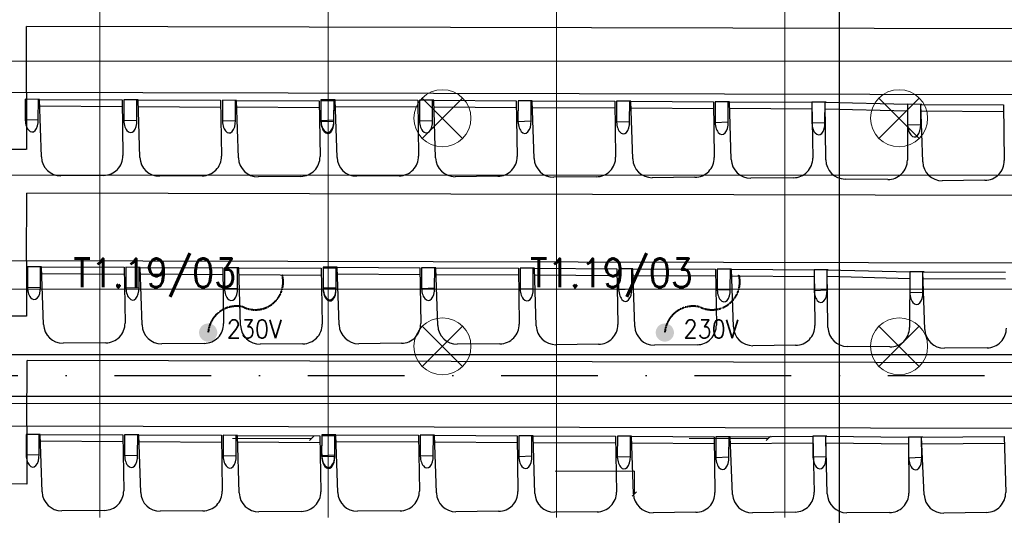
# Model space of a CAD drawing. Header units: millimetres. Extents: x -32221 to 212500, y 31663 to 93766.
# Tile 230 of 256: x 81078 to 86252, y 55124 to 57731. Entities that reach past the tile are written whole.
import ezdxf

# ---------------------------------------------------------------- set-up
doc = ezdxf.new("R2010")
doc.units = ezdxf.units.MM
doc.linetypes.add('DASHDOTX2', pattern=[50.8, 25.4, -12.7, 0, -12.7])
doc.linetypes.add('HIDDEN', pattern=[0.375, 0.25, -0.125])
for name, color, linetype in [('IE-ZASILANIA', 5, 'Continuous'), ('osie', 251, 'Continuous'), ('Sciany', 251, 'Continuous'), ('Wyposazenie', 251, 'Continuous')]:
    doc.layers.add(name, color=color, linetype=linetype)
for name, color, linetype, lineweight in [('kasetony', 251, 'Continuous', 5), ('lampy', 251, 'Continuous', 9), ('opis', 251, 'Continuous', 15)]:
    doc.layers.add(name, color=color, linetype=linetype, lineweight=lineweight)
doc.styles.add('ROMANS', font='romans.shx', dxfattribs={"width": 0.7})

msp = doc.modelspace()

# ---------------------------------------------------------------- hatches: boundary and pattern name
at = {"layer": 'IE-ZASILANIA', "linetype": 'HIDDEN', "lineweight": 40}
h = msp.add_hatch(color=256, dxfattribs=at)
edge = h.paths.add_edge_path()
edge.add_ellipse((82068.238, 56085.396), major_axis=(33.941, 33.941), ratio=1, start_angle=327.952764, end_angle=507.952764)
edge.add_ellipse((82068.238, 56085.396), major_axis=(-33.941, 33.941), ratio=1, start_angle=57.952764, end_angle=237.952764)
h = msp.add_hatch(color=256, dxfattribs=at)
edge = h.paths.add_edge_path()
edge.add_ellipse((84468.238, 56085.396), major_axis=(33.941, 33.941), ratio=1, start_angle=327.952764, end_angle=507.952764)
edge.add_ellipse((84468.238, 56085.396), major_axis=(-33.941, 33.941), ratio=1, start_angle=57.952764, end_angle=237.952764)

# ---------------------------------------------------------------- linework, layer by layer
for centre, radius, start, end in [((82316.35, 56351.21), 145.972, 244.818751, 15.925672), ((84716.35, 56351.21), 145.972, 244.818751, 15.925672), ((82216.998, 56074.691), 149.145, 75.539272, 175.884073), ((84616.998, 56074.691), 149.145, 75.539272, 175.884073)]:
    msp.add_arc(centre, radius, start, end, dxfattribs=at)
at = {"layer": 'kasetony', "color": 251, "true_color": 0x636466}
for p, q in [((81499.475, 57512.853), (81499.475, 58112.853)), ((81499.475, 58112.853), (81499.475, 57512.853)), ((82699.475, 57512.853), (82699.475, 58112.853)), ((82699.475, 58112.853), (82699.475, 57512.853)), ((83899.475, 57512.853), (83899.475, 58112.853)), ((83899.475, 58112.853), (83899.475, 57512.853)), ((85099.475, 57512.853), (85099.475, 58112.853)), ((85099.475, 58112.853), (85099.475, 57512.853)), ((80299.475, 57512.853), (81499.475, 57512.853)), ((81499.475, 57512.853), (80299.475, 57512.853)), ((81499.475, 57512.853), (82699.475, 57512.853)), ((81499.475, 56912.853), (81499.475, 57512.853)), ((81499.475, 57512.853), (81499.475, 56912.853)), ((82699.475, 57512.853), (81499.475, 57512.853)), ((82699.475, 57512.853), (83899.475, 57512.853)), ((82699.475, 56912.853), (82699.475, 57512.853)), ((82699.475, 57512.853), (82699.475, 56912.853)), ((83899.475, 57512.853), (82699.475, 57512.853)), ((83899.475, 57512.853), (85099.475, 57512.853)), ((83899.475, 56912.853), (83899.475, 57512.853)), ((83899.475, 57512.853), (83899.475, 56912.853)), ((85099.475, 57512.853), (83899.475, 57512.853)), ((85099.475, 57512.853), (86299.475, 57512.853)), ((85099.475, 56912.853), (85099.475, 57512.853)), ((85099.475, 57512.853), (85099.475, 56912.853)), ((86299.475, 57512.853), (85099.475, 57512.853)), ((80299.475, 56912.853), (81499.475, 56912.853)), ((81499.475, 56912.853), (80299.475, 56912.853)), ((81499.475, 56912.853), (82699.475, 56912.853)), ((81499.475, 56312.853), (81499.475, 56912.853)), ((81499.475, 56912.853), (81499.475, 56312.853)), ((82699.475, 56912.853), (81499.475, 56912.853)), ((82699.475, 56912.853), (83899.475, 56912.853)), ((82699.475, 56312.853), (82699.475, 56912.853)), ((82699.475, 56912.853), (82699.475, 56312.853)), ((83899.475, 56912.853), (82699.475, 56912.853)), ((83899.475, 56912.853), (85099.475, 56912.853)), ((83899.475, 56312.853), (83899.475, 56912.853)), ((83899.475, 56912.853), (83899.475, 56312.853)), ((85099.475, 56912.853), (83899.475, 56912.853)), ((85099.475, 56912.853), (86299.475, 56912.853)), ((85099.475, 56312.853), (85099.475, 56912.853)), ((85099.475, 56912.853), (85099.475, 56312.853)), ((86299.475, 56912.853), (85099.475, 56912.853)), ((80299.475, 56312.853), (81499.475, 56312.853)), ((81499.475, 56312.853), (80299.475, 56312.853)), ((81499.475, 56312.853), (82699.475, 56312.853)), ((81499.475, 55712.853), (81499.475, 56312.853)), ((81499.475, 56312.853), (81499.475, 55712.853)), ((82699.475, 56312.853), (81499.475, 56312.853)), ((82699.475, 56312.853), (83899.475, 56312.853)), ((82699.475, 55712.853), (82699.475, 56312.853)), ((82699.475, 56312.853), (82699.475, 55712.853)), ((83899.475, 56312.853), (82699.475, 56312.853)), ((83899.475, 56312.853), (85099.475, 56312.853)), ((83899.475, 55712.853), (83899.475, 56312.853)), ((83899.475, 56312.853), (83899.475, 55712.853)), ((85099.475, 56312.853), (83899.475, 56312.853)), ((85099.475, 56312.853), (86299.475, 56312.853)), ((85099.475, 55712.853), (85099.475, 56312.853)), ((85099.475, 56312.853), (85099.475, 55712.853)), ((86299.475, 56312.853), (85099.475, 56312.853)), ((80299.475, 55712.853), (81499.475, 55712.853)), ((81499.475, 55712.853), (80299.475, 55712.853)), ((81499.475, 55712.853), (82699.475, 55712.853)), ((81499.475, 55112.853), (81499.475, 55712.853)), ((81499.475, 55712.853), (81499.475, 55112.853)), ((82699.475, 55712.853), (81499.475, 55712.853)), ((82699.475, 55712.853), (83899.475, 55712.853)), ((82699.475, 55112.853), (82699.475, 55712.853)), ((82699.475, 55712.853), (82699.475, 55112.853)), ((83899.475, 55712.853), (82699.475, 55712.853)), ((83899.475, 55712.853), (85099.475, 55712.853)), ((83899.475, 55112.853), (83899.475, 55712.853)), ((83899.475, 55712.853), (83899.475, 55112.853)), ((85099.475, 55712.853), (83899.475, 55712.853)), ((85099.475, 55712.853), (86299.475, 55712.853)), ((85099.475, 55112.853), (85099.475, 55712.853)), ((85099.475, 55712.853), (85099.475, 55112.853)), ((86299.475, 55712.853), (85099.475, 55712.853))]:
    msp.add_line(p, q, dxfattribs=at)
at = {"layer": 'lampy', "color": 251, "true_color": 0x636466}
for p, q in [((83193.409, 57318.919), (83405.542, 57106.787)), ((83405.542, 57318.919), (83193.409, 57106.787)), ((85593.409, 57318.919), (85805.542, 57106.787)), ((85805.542, 57318.919), (85593.409, 57106.787)), ((83193.409, 56118.919), (83405.542, 55906.787)), ((83405.542, 56118.919), (83193.409, 55906.787)), ((85593.409, 56118.919), (85805.542, 55906.787)), ((85805.542, 56118.919), (85593.409, 55906.787))]:
    msp.add_line(p, q, dxfattribs=at)
for centre in [(83299.475, 57212.853), (85699.475, 57212.853), (83299.475, 56012.853), (85699.475, 56012.853)]:
    msp.add_circle(centre, 150, dxfattribs=at)
at = {"layer": 'opis', "color": 251, "true_color": 0x636466}
for p, q in [((82196.19, 55528.423), (82612.031, 55528.423)), ((82600.79, 55517.188), (82623.26, 55539.658)), ((84596.199, 55528.303), (85012.04, 55528.303)), ((85000.799, 55517.068), (85023.269, 55539.538)), ((83892.599, 55356.552), (84308.44, 55356.552)), ((84308.44, 55356.552), (84308.434, 55236.321)), ((84297.199, 55225.086), (84319.669, 55247.556))]:
    msp.add_line(p, q, dxfattribs=at)
at = {"layer": 'osie', "color": 251, "true_color": 0x636466}
for p, q in [((85384.008, 64401.551), (85384.008, 32871.067)), ((79543.589, 55969.721), (89775.61, 55969.721)), ((89745.903, 55749.721), (79543.189, 55749.721))]:
    msp.add_line(p, q, dxfattribs=at)
at = {"layer": 'osie', "color": 251, "linetype": 'DASHDOTX2', "ltscale": 20, "true_color": 0x636466}
msp.add_line((79543.389, 55859.721), (89760.757, 55859.721), dxfattribs=at)
at = {"layer": 'Sciany', "color": 251, "true_color": 0x636466}
for p, q in [((86310.026, 57335.192), (79640.271, 57350.908)), ((81113.275, 57347.437), (81112.978, 57049.013)), ((81112.572, 57049.013), (79639.971, 57050.481)), ((86302.128, 56449.492), (79639.388, 56465.185)), ((81113.847, 56461.712), (81113.557, 56170.68)), ((81113.162, 56170.681), (79639.096, 56172.15)), ((86314.034, 55580.983), (79638.522, 55596.704)), ((81116.09, 55593.225), (81115.786, 55288.439)), ((81115.372, 55288.44), (79638.217, 55289.912))]:
    msp.add_line(p, q, dxfattribs=at)
at = {"layer": 'Wyposazenie', "color": 251, "true_color": 0x636466}
for p, q in [((81113.275, 57347.437), (81114.095, 57695.511)), ((86311.576, 57683.269), (81114.095, 57695.511)), ((81107.15, 57312.339), (81106.995, 57203.631)), ((81181.978, 57311.961), (81107.15, 57312.339)), ((81175.781, 57205.854), (81176.317, 57311.99)), ((81181.978, 57311.961), (81615.995, 57309.769)), ((81191.766, 57009.082), (81181.978, 57311.961)), ((81615.995, 57309.769), (81620.299, 57015.951)), ((81625.061, 57309.724), (81624.906, 57201.016)), ((81625.061, 57309.724), (81624.906, 57201.016)), ((81694.228, 57309.374), (81625.061, 57309.724)), ((81699.889, 57309.346), (81625.061, 57309.724)), ((81693.692, 57203.239), (81694.228, 57309.374)), ((81693.692, 57203.239), (81694.228, 57309.374)), ((81699.889, 57309.346), (82133.906, 57307.154)), ((81709.677, 57006.466), (81699.889, 57309.346)), ((82133.906, 57307.154), (82138.21, 57013.335)), ((82142.972, 57307.108), (82142.817, 57198.4)), ((82142.972, 57307.108), (82142.817, 57198.4)), ((82212.139, 57306.759), (82142.972, 57307.108)), ((82217.8, 57306.73), (82142.972, 57307.108)), ((82211.603, 57200.623), (82212.139, 57306.759)), ((82211.603, 57200.623), (82212.139, 57306.759)), ((82217.8, 57306.73), (82651.817, 57304.538)), ((82227.588, 57003.851), (82217.8, 57306.73)), ((82651.817, 57304.538), (82656.121, 57010.72)), ((82660.882, 57304.492), (82660.728, 57195.785)), ((82660.89, 57310.132), (82660.736, 57201.424)), ((82730.05, 57304.143), (82660.882, 57304.492)), ((82735.719, 57309.754), (82660.89, 57310.132)), ((82729.514, 57198.007), (82730.05, 57304.143)), ((82729.522, 57203.647), (82730.058, 57309.783)), ((82735.719, 57309.754), (83169.736, 57307.563)), ((82745.507, 57006.875), (82735.719, 57309.754)), ((83169.736, 57307.563), (83174.04, 57013.744)), ((83178.801, 57307.517), (83178.647, 57198.809)), ((83178.801, 57307.517), (83178.647, 57198.809)), ((83247.969, 57307.167), (83178.801, 57307.517)), ((83253.63, 57307.139), (83178.801, 57307.517)), ((83247.433, 57201.032), (83247.969, 57307.167)), ((83247.433, 57201.032), (83247.969, 57307.167)), ((83253.63, 57307.139), (83687.647, 57304.947)), ((83263.417, 57004.259), (83253.63, 57307.139)), ((83687.647, 57304.947), (83691.951, 57011.128)), ((83696.712, 57304.901), (83696.558, 57196.193)), ((83696.712, 57304.901), (83696.558, 57196.193)), ((83765.88, 57304.552), (83696.712, 57304.901)), ((83771.541, 57304.523), (83696.712, 57304.901)), ((83765.344, 57198.416), (83765.88, 57304.552)), ((83765.344, 57198.416), (83765.88, 57304.552)), ((83771.541, 57304.523), (84205.558, 57302.331)), ((83781.328, 57001.644), (83771.541, 57304.523)), ((84205.558, 57302.331), (84209.862, 57008.513)), ((84214.623, 57302.286), (84214.469, 57193.578)), ((84214.623, 57302.286), (84214.469, 57193.578)), ((84283.791, 57301.936), (84214.623, 57302.286)), ((84289.452, 57301.908), (84214.623, 57302.286)), ((84283.255, 57195.801), (84283.791, 57301.936)), ((84283.255, 57195.801), (84283.791, 57301.936)), ((84289.452, 57301.908), (84723.468, 57299.716)), ((84299.239, 56999.028), (84289.452, 57301.908)), ((84723.468, 57299.716), (84727.773, 57005.897)), ((84732.534, 57299.67), (84732.38, 57190.962)), ((84732.534, 57299.67), (84732.38, 57190.962)), ((84801.702, 57299.321), (84732.534, 57299.67)), ((84807.363, 57299.292), (84732.534, 57299.67)), ((84801.166, 57193.185), (84801.702, 57299.321)), ((84801.166, 57193.185), (84801.702, 57299.321)), ((84807.363, 57299.292), (85241.379, 57297.1)), ((84817.15, 56996.413), (84807.363, 57299.292)), ((85241.379, 57297.1), (85241.225, 57188.392)), ((85241.379, 57297.1), (85241.225, 57188.392)), ((85241.379, 57297.1), (85245.684, 57003.282)), ((85310.547, 57296.751), (85241.379, 57297.1)), ((85316.208, 57296.722), (85241.379, 57297.1)), ((85310.011, 57190.615), (85310.547, 57296.751)), ((85310.011, 57190.615), (85310.547, 57296.751)), ((85310.547, 57296.751), (85744.441, 57286.208)), ((85314.504, 56993.739), (85310.547, 57296.751)), ((85744.441, 57286.208), (85743.091, 56992.361)), ((85744.441, 57286.208), (85744.287, 57177.5)), ((85744.441, 57286.208), (85744.287, 57177.5)), ((85813.608, 57285.859), (85744.441, 57286.208)), ((85819.27, 57285.83), (85744.441, 57286.208)), ((85813.072, 57179.723), (85813.608, 57285.859)), ((85813.072, 57179.723), (85813.608, 57285.859)), ((85813.608, 57285.859), (86247.625, 57283.667)), ((85823.396, 56982.979), (85813.608, 57285.859)), ((86247.625, 57283.667), (86251.929, 56989.848)), ((81183.258, 57277.539), (81616.513, 57274.409)), ((81701.169, 57274.924), (82134.424, 57271.793)), ((82219.08, 57272.308), (82652.335, 57269.178)), ((82736.999, 57275.332), (83170.254, 57272.202)), ((83254.91, 57272.717), (83688.165, 57269.587)), ((83772.821, 57270.101), (84206.076, 57266.971)), ((84290.732, 57267.486), (84723.986, 57264.355)), ((84808.642, 57264.87), (85241.897, 57261.74)), ((85311.164, 57262.311), (85744.278, 57250.844)), ((85814.888, 57251.436), (86248.143, 57248.306)), ((81106.995, 57203.631), (81175.781, 57205.854)), ((81624.906, 57201.016), (81693.692, 57203.239)), ((81624.906, 57201.016), (81693.692, 57203.239)), ((82142.817, 57198.4), (82211.603, 57200.623)), ((82142.817, 57198.4), (82211.603, 57200.623)), ((82660.728, 57195.785), (82729.514, 57198.007)), ((82660.736, 57201.424), (82729.522, 57203.647)), ((83178.647, 57198.809), (83247.433, 57201.032)), ((83178.647, 57198.809), (83247.433, 57201.032)), ((83696.558, 57196.193), (83765.344, 57198.416)), ((83696.558, 57196.193), (83765.344, 57198.416)), ((84214.469, 57193.578), (84283.255, 57195.801)), ((84214.469, 57193.578), (84283.255, 57195.801)), ((84732.38, 57190.962), (84801.166, 57193.185)), ((84732.38, 57190.962), (84801.166, 57193.185)), ((85241.225, 57188.392), (85310.011, 57190.615)), ((85241.225, 57188.392), (85310.011, 57190.615)), ((85744.287, 57177.5), (85813.072, 57179.723)), ((85744.287, 57177.5), (85813.072, 57179.723)), ((81519.023, 56912.226), (81294.888, 56910.156)), ((82036.934, 56909.611), (81812.799, 56907.541)), ((82554.844, 56906.995), (82330.71, 56904.925)), ((83072.763, 56910.019), (82848.629, 56907.95)), ((83590.674, 56907.404), (83366.54, 56905.334)), ((84108.585, 56904.788), (83884.451, 56902.718)), ((84626.496, 56902.173), (84402.361, 56900.103)), ((85144.407, 56899.557), (84920.272, 56897.487)), ((85639.837, 56890.604), (85415.704, 56892.848)), ((86150.653, 56886.123), (85926.518, 56884.054)), ((81113.847, 56461.712), (81114.688, 56818.7)), ((86317.099, 56806.447), (81114.688, 56818.7)), ((81118.311, 56431.136), (81118.157, 56322.428)), ((81193.14, 56430.758), (81118.311, 56431.136)), ((81186.943, 56324.651), (81187.479, 56430.786)), ((81193.14, 56430.758), (81627.157, 56428.566)), ((81202.927, 56127.878), (81193.14, 56430.758)), ((81627.157, 56428.566), (81631.461, 56134.747)), ((81636.222, 56428.52), (81636.068, 56319.812)), ((81636.222, 56428.52), (81636.068, 56319.812)), ((81705.39, 56428.171), (81636.222, 56428.52)), ((81711.051, 56428.142), (81636.222, 56428.52)), ((81704.854, 56322.035), (81705.39, 56428.171)), ((81704.854, 56322.035), (81705.39, 56428.171)), ((81711.051, 56428.142), (82145.068, 56425.95)), ((81720.838, 56125.263), (81711.051, 56428.142)), ((82145.068, 56425.95), (82149.372, 56132.132)), ((82154.133, 56425.904), (82153.979, 56317.197)), ((82154.133, 56425.904), (82153.979, 56317.197)), ((82223.301, 56425.555), (82154.133, 56425.904)), ((82228.962, 56425.527), (82154.133, 56425.904)), ((82222.765, 56319.419), (82223.301, 56425.555)), ((82222.765, 56319.419), (82223.301, 56425.555)), ((82228.962, 56425.527), (82662.978, 56423.335)), ((82238.749, 56122.647), (82228.962, 56425.527)), ((82662.978, 56423.335), (82667.283, 56129.516)), ((82672.044, 56423.289), (82671.89, 56314.581)), ((82672.052, 56428.929), (82671.898, 56320.221)), ((82741.212, 56422.94), (82672.044, 56423.289)), ((82746.881, 56428.551), (82672.052, 56428.929)), ((82740.676, 56316.804), (82741.212, 56422.94)), ((82740.684, 56322.444), (82741.22, 56428.579)), ((82746.881, 56428.551), (83180.897, 56426.359)), ((82756.668, 56125.671), (82746.881, 56428.551)), ((83180.897, 56426.359), (83185.202, 56132.54)), ((83189.963, 56426.313), (83189.809, 56317.605)), ((83189.963, 56426.313), (83189.809, 56317.605)), ((83259.13, 56425.964), (83189.963, 56426.313)), ((83264.792, 56425.935), (83189.963, 56426.313)), ((83258.594, 56319.828), (83259.13, 56425.964)), ((83258.594, 56319.828), (83259.13, 56425.964)), ((83264.792, 56425.935), (83698.808, 56423.743)), ((83274.579, 56123.056), (83264.792, 56425.935)), ((83698.808, 56423.743), (83703.112, 56129.925)), ((83707.874, 56423.698), (83707.719, 56314.99)), ((83707.874, 56423.698), (83707.719, 56314.99)), ((83777.041, 56423.348), (83707.874, 56423.698)), ((83782.703, 56423.32), (83707.874, 56423.698)), ((83776.505, 56317.213), (83777.041, 56423.348)), ((83776.505, 56317.213), (83777.041, 56423.348)), ((83782.703, 56423.32), (84216.719, 56421.128)), ((83792.49, 56120.44), (83782.703, 56423.32)), ((84216.719, 56421.128), (84221.023, 56127.309)), ((84225.785, 56421.082), (84225.63, 56312.374)), ((84225.785, 56421.082), (84225.63, 56312.374)), ((84294.952, 56420.733), (84225.785, 56421.082)), ((84300.613, 56420.704), (84225.785, 56421.082)), ((84294.416, 56314.597), (84294.952, 56420.733)), ((84294.416, 56314.597), (84294.952, 56420.733)), ((84300.613, 56420.704), (84734.63, 56418.512)), ((84310.401, 56117.825), (84300.613, 56420.704)), ((84734.63, 56418.512), (84738.934, 56124.694)), ((84743.696, 56418.467), (84743.541, 56309.759)), ((84743.696, 56418.467), (84743.541, 56309.759)), ((84812.863, 56418.117), (84743.696, 56418.467)), ((84818.524, 56418.089), (84743.696, 56418.467)), ((84812.327, 56311.981), (84812.863, 56418.117)), ((84812.327, 56311.981), (84812.863, 56418.117)), ((84818.524, 56418.089), (85252.541, 56415.897)), ((84828.312, 56115.209), (84818.524, 56418.089)), ((85252.541, 56415.897), (85252.387, 56307.189)), ((85252.541, 56415.897), (85252.387, 56307.189)), ((85252.541, 56415.897), (85256.845, 56122.078)), ((85321.708, 56415.547), (85252.541, 56415.897)), ((85327.37, 56415.519), (85252.541, 56415.897)), ((85321.172, 56309.412), (85321.708, 56415.547)), ((85321.172, 56309.412), (85321.708, 56415.547)), ((85321.708, 56415.547), (85755.603, 56405.004)), ((85325.666, 56112.536), (85321.708, 56415.547)), ((85755.603, 56405.004), (85754.252, 56111.157)), ((85755.603, 56405.004), (85755.448, 56296.296)), ((85755.603, 56405.004), (85755.448, 56296.296)), ((85824.77, 56404.655), (85755.603, 56405.004)), ((85830.431, 56404.626), (85755.603, 56405.004)), ((85824.234, 56298.519), (85824.77, 56404.655)), ((85824.234, 56298.519), (85824.77, 56404.655)), ((85824.77, 56404.655), (86258.787, 56402.463)), ((85834.557, 56101.775), (85824.77, 56404.655)), ((81194.42, 56396.336), (81627.675, 56393.206)), ((81712.331, 56393.72), (82145.586, 56390.59)), ((82230.242, 56391.104), (82663.496, 56387.974)), ((82748.16, 56394.129), (83181.415, 56390.999)), ((83266.071, 56391.513), (83699.326, 56388.383)), ((83783.982, 56388.898), (84217.237, 56385.768)), ((84301.893, 56386.282), (84735.148, 56383.152)), ((84819.804, 56383.667), (85253.059, 56380.536)), ((85322.326, 56381.107), (85755.44, 56369.641)), ((85826.05, 56370.233), (86259.305, 56367.103)), ((81118.157, 56322.428), (81186.943, 56324.651)), ((81636.068, 56319.812), (81704.854, 56322.035)), ((81636.068, 56319.812), (81704.854, 56322.035)), ((82153.979, 56317.197), (82222.765, 56319.419)), ((82153.979, 56317.197), (82222.765, 56319.419)), ((82671.89, 56314.581), (82740.676, 56316.804)), ((82671.898, 56320.221), (82740.684, 56322.444)), ((83189.809, 56317.605), (83258.594, 56319.828)), ((83189.809, 56317.605), (83258.594, 56319.828)), ((83707.719, 56314.99), (83776.505, 56317.213)), ((83707.719, 56314.99), (83776.505, 56317.213)), ((84225.63, 56312.374), (84294.416, 56314.597)), ((84225.63, 56312.374), (84294.416, 56314.597)), ((84743.541, 56309.759), (84812.327, 56311.981)), ((84743.541, 56309.759), (84812.327, 56311.981)), ((85252.387, 56307.189), (85321.172, 56309.412)), ((85252.387, 56307.189), (85321.172, 56309.412)), ((85755.448, 56296.296), (85824.234, 56298.519)), ((85755.448, 56296.296), (85824.234, 56298.519)), ((81530.184, 56031.023), (81306.05, 56028.953)), ((82048.095, 56028.407), (81823.961, 56026.337)), ((82566.006, 56025.791), (82341.871, 56023.722)), ((83083.925, 56028.816), (82859.79, 56026.746)), ((83601.836, 56026.2), (83377.701, 56024.13)), ((84119.747, 56023.585), (83895.612, 56021.515)), ((84637.658, 56020.969), (84413.523, 56018.899)), ((85155.569, 56018.353), (84931.434, 56016.284)), ((85650.998, 56009.401), (85426.865, 56011.644)), ((86161.814, 56004.92), (85937.68, 56002.85)), ((81116.09, 55593.225), (81116.904, 55938.782)), ((86315.027, 55926.539), (81116.904, 55938.782)), ((81111.221, 55549.832), (81111.067, 55441.124)), ((81186.05, 55549.454), (81111.221, 55549.832)), ((81179.852, 55443.347), (81180.388, 55549.483)), ((81186.05, 55549.454), (81620.066, 55547.262)), ((81195.837, 55246.575), (81186.05, 55549.454)), ((81620.066, 55547.262), (81624.37, 55253.444)), ((81629.132, 55547.217), (81628.977, 55438.509)), ((81629.132, 55547.217), (81628.977, 55438.509)), ((81698.299, 55546.867), (81629.132, 55547.217)), ((81703.961, 55546.839), (81629.132, 55547.217)), ((81697.763, 55440.731), (81698.299, 55546.867)), ((81697.763, 55440.731), (81698.299, 55546.867)), ((81703.961, 55546.839), (82137.977, 55544.647)), ((81713.748, 55243.959), (81703.961, 55546.839)), ((82137.977, 55544.647), (82142.281, 55250.828)), ((82147.043, 55544.601), (82146.888, 55435.893)), ((82147.043, 55544.601), (82146.888, 55435.893)), ((82216.21, 55544.252), (82147.043, 55544.601)), ((82221.871, 55544.223), (82147.043, 55544.601)), ((82215.674, 55438.116), (82216.21, 55544.252)), ((82215.674, 55438.116), (82216.21, 55544.252)), ((82221.871, 55544.223), (82655.888, 55542.031)), ((82231.659, 55241.344), (82221.871, 55544.223)), ((82655.888, 55542.031), (82660.192, 55248.213)), ((82664.954, 55541.985), (82664.799, 55433.278)), ((82664.962, 55547.625), (82664.807, 55438.917)), ((82734.121, 55541.636), (82664.954, 55541.985)), ((82739.79, 55547.247), (82664.962, 55547.625)), ((82733.585, 55435.5), (82734.121, 55541.636)), ((82733.593, 55441.14), (82734.129, 55547.276)), ((82739.79, 55547.247), (83173.807, 55545.055)), ((82749.578, 55244.368), (82739.79, 55547.247)), ((83173.807, 55545.055), (83178.111, 55251.237)), ((83182.873, 55545.01), (83182.718, 55436.302)), ((83182.873, 55545.01), (83182.718, 55436.302)), ((83252.04, 55544.66), (83182.873, 55545.01)), ((83257.701, 55544.632), (83182.873, 55545.01)), ((83251.504, 55438.525), (83252.04, 55544.66)), ((83251.504, 55438.525), (83252.04, 55544.66)), ((83257.701, 55544.632), (83691.718, 55542.44)), ((83267.489, 55241.752), (83257.701, 55544.632)), ((83691.718, 55542.44), (83696.022, 55248.621)), ((83700.784, 55542.394), (83700.629, 55433.686)), ((83700.784, 55542.394), (83700.629, 55433.686)), ((83769.951, 55542.045), (83700.784, 55542.394)), ((83775.612, 55542.016), (83700.784, 55542.394)), ((83769.415, 55435.909), (83769.951, 55542.045)), ((83769.415, 55435.909), (83769.951, 55542.045)), ((83775.612, 55542.016), (84209.629, 55539.824)), ((83785.4, 55239.137), (83775.612, 55542.016)), ((84209.629, 55539.824), (84213.933, 55246.006)), ((84218.694, 55539.779), (84218.54, 55431.071)), ((84218.694, 55539.779), (84218.54, 55431.071)), ((84287.862, 55539.429), (84218.694, 55539.779)), ((84293.523, 55539.401), (84218.694, 55539.779)), ((84287.326, 55433.293), (84287.862, 55539.429)), ((84287.326, 55433.293), (84287.862, 55539.429)), ((84293.523, 55539.401), (84727.54, 55537.209)), ((84303.311, 55236.521), (84293.523, 55539.401)), ((84727.54, 55537.209), (84731.844, 55243.39)), ((84736.605, 55537.163), (84736.451, 55428.455)), ((84736.605, 55537.163), (84736.451, 55428.455)), ((84805.773, 55536.814), (84736.605, 55537.163)), ((84811.434, 55536.785), (84736.605, 55537.163)), ((84805.237, 55430.678), (84805.773, 55536.814)), ((84805.237, 55430.678), (84805.773, 55536.814)), ((84811.434, 55536.851), (85245.447, 55539.711)), ((84824.746, 55234.106), (84811.434, 55536.851)), ((85320.275, 55540.205), (85245.447, 55539.711)), ((85314.614, 55540.167), (85245.447, 55539.711)), ((85245.447, 55539.711), (85253.171, 55245.963)), ((85245.447, 55539.711), (85246.558, 55431.009)), ((85245.447, 55539.711), (85246.558, 55431.009)), ((85315.313, 55434.033), (85314.614, 55540.167)), ((85314.614, 55540.167), (85748.601, 55534.676)), ((85322.098, 55237.222), (85314.614, 55540.167)), ((85315.313, 55434.033), (85314.614, 55540.167)), ((85823.429, 55535.169), (85748.601, 55534.676)), ((85817.768, 55535.132), (85748.601, 55534.676)), ((85748.601, 55534.676), (85750.671, 55240.833)), ((85748.601, 55534.676), (85749.712, 55425.973)), ((85748.601, 55534.676), (85749.712, 55425.973)), ((85817.768, 55535.132), (86251.781, 55537.992)), ((85818.467, 55428.997), (85817.768, 55535.132)), ((85831.08, 55232.387), (85817.768, 55535.132)), ((85818.467, 55428.997), (85817.768, 55535.132)), ((86251.781, 55537.992), (86259.505, 55244.243)), ((81187.329, 55515.032), (81620.584, 55511.902)), ((81705.24, 55512.417), (82138.495, 55509.286)), ((82223.151, 55509.801), (82656.406, 55506.671)), ((82741.07, 55512.825), (83174.325, 55509.695)), ((83258.981, 55510.21), (83692.236, 55507.08)), ((83776.892, 55507.594), (84210.147, 55504.464)), ((84294.803, 55504.979), (84728.058, 55501.848)), ((84813.114, 55502.446), (85246.376, 55504.36)), ((85315.631, 55505.737), (85748.85, 55499.312)), ((85819.448, 55500.727), (86252.71, 55502.64)), ((81111.067, 55441.124), (81179.852, 55443.347)), ((81628.977, 55438.509), (81697.763, 55440.731)), ((81628.977, 55438.509), (81697.763, 55440.731)), ((82146.888, 55435.893), (82215.674, 55438.116)), ((82146.888, 55435.893), (82215.674, 55438.116)), ((82664.799, 55433.278), (82733.585, 55435.5)), ((82664.807, 55438.917), (82733.593, 55441.14)), ((83182.718, 55436.302), (83251.504, 55438.525)), ((83182.718, 55436.302), (83251.504, 55438.525)), ((83700.629, 55433.686), (83769.415, 55435.909)), ((83700.629, 55433.686), (83769.415, 55435.909)), ((84218.54, 55431.071), (84287.326, 55433.293)), ((84218.54, 55431.071), (84287.326, 55433.293)), ((84736.451, 55428.455), (84805.237, 55430.678)), ((84736.451, 55428.455), (84805.237, 55430.678)), ((85246.558, 55431.009), (85315.313, 55434.033)), ((85246.558, 55431.009), (85315.313, 55434.033)), ((85749.712, 55425.973), (85818.467, 55428.997)), ((85749.712, 55425.973), (85818.467, 55428.997)), ((81523.094, 55149.719), (81298.959, 55147.649)), ((82041.005, 55147.103), (81816.87, 55145.034)), ((82558.916, 55144.488), (82334.781, 55142.418)), ((83076.835, 55147.512), (82852.7, 55145.442)), ((83594.745, 55144.897), (83370.611, 55142.827)), ((84112.656, 55142.281), (83888.522, 55140.211)), ((84630.567, 55139.665), (84406.433, 55137.596)), ((85153.108, 55141.066), (84929.013, 55136.388)), ((85648.609, 55137.881), (85424.465, 55137.516)), ((86159.442, 55139.347), (85935.347, 55134.668))]:
    msp.add_line(p, q, dxfattribs=at)
for centre, start, end in [((81293.944, 57012.384), 181.850846, 270.529054), ((81518.079, 57014.453), 270.529054, 0.839276), ((81811.855, 57009.768), 181.850846, 270.529054), ((82035.99, 57011.838), 270.529054, 0.839276), ((82329.766, 57007.153), 181.850846, 270.529054), ((82553.9, 57009.222), 270.529054, 0.839276), ((82847.685, 57010.177), 181.850846, 270.529054), ((83071.819, 57012.246), 270.529054, 0.839276), ((83365.596, 57007.561), 181.850846, 270.529054), ((83589.73, 57009.631), 270.529054, 0.839276), ((83883.507, 57004.946), 181.850846, 270.529054), ((84107.641, 57007.015), 270.529054, 0.839276), ((84401.418, 57002.33), 181.850846, 270.529054), ((84625.552, 57004.4), 270.529054, 0.839276), ((84919.328, 56999.715), 181.850846, 270.529054), ((85143.463, 57001.784), 270.529054, 0.839276), ((85416.727, 56995.074), 180.748252, 269.42646), ((85640.86, 56992.831), 269.42646, 359.736681), ((85925.574, 56986.281), 181.850846, 270.529054), ((86149.709, 56988.351), 270.529054, 0.839276), ((81305.106, 56131.18), 181.850846, 270.529054), ((81529.24, 56133.25), 270.529054, 0.839276), ((81823.017, 56128.565), 181.850846, 270.529054), ((82047.151, 56130.634), 270.529054, 0.839276), ((82340.928, 56125.949), 181.850846, 270.529054), ((82565.062, 56128.019), 270.529054, 0.839276), ((82858.846, 56128.973), 181.850846, 270.529054), ((83082.981, 56131.043), 270.529054, 0.839276), ((83376.757, 56126.358), 181.850846, 270.529054), ((83600.892, 56128.427), 270.529054, 0.839276), ((83894.668, 56123.742), 181.850846, 270.529054), ((84118.803, 56125.812), 270.529054, 0.839276), ((84412.579, 56121.127), 181.850846, 270.529054), ((84636.714, 56123.196), 270.529054, 0.839276), ((84930.49, 56118.511), 181.850846, 270.529054), ((85154.625, 56120.581), 270.529054, 0.839276), ((85427.889, 56113.871), 180.748252, 269.42646), ((85652.022, 56111.627), 269.42646, 359.736681), ((85936.736, 56105.077), 181.850846, 270.529054), ((86160.87, 56107.147), 270.529054, 0.839276), ((81298.015, 55249.877), 181.850846, 270.529054), ((81522.15, 55251.946), 270.529054, 0.839276), ((81815.926, 55247.261), 181.850846, 270.529054), ((82040.061, 55249.331), 270.529054, 0.839276), ((82333.837, 55244.645), 181.850846, 270.529054), ((82557.972, 55246.715), 270.529054, 0.839276), ((82851.756, 55247.67), 181.850846, 270.529054), ((83075.891, 55249.739), 270.529054, 0.839276), ((83369.667, 55245.054), 181.850846, 270.529054), ((83593.802, 55247.124), 270.529054, 0.839276), ((83887.578, 55242.439), 181.850846, 270.529054), ((84111.712, 55244.508), 270.529054, 0.839276), ((84405.489, 55239.823), 181.850846, 270.529054), ((84629.623, 55241.893), 270.529054, 0.839276), ((84926.879, 55238.597), 182.517822, 271.19603), ((85150.975, 55243.276), 271.19603, 1.506251), ((85424.298, 55239.747), 181.415227, 270.093435), ((85648.442, 55240.113), 270.093435, 0.403656), ((85933.213, 55236.878), 182.517822, 271.19603), ((86157.308, 55241.556), 271.19603, 1.506251)]:
    msp.add_arc(centre, 102.232, start, end, dxfattribs=at)
for centre, major_axis in [((81141.388, 57204.743), (-2.082, 64.439)), ((81659.299, 57202.127), (-2.082, 64.439)), ((81659.299, 57202.127), (-2.082, 64.439)), ((82177.21, 57199.512), (-2.082, 64.439)), ((82177.21, 57199.512), (-2.082, 64.439)), ((82695.121, 57196.896), (-2.082, 64.439)), ((82695.129, 57202.536), (-2.082, 64.439)), ((83213.04, 57199.92), (-2.082, 64.439)), ((83213.04, 57199.92), (-2.082, 64.439)), ((83730.951, 57197.305), (-2.082, 64.439)), ((83730.951, 57197.305), (-2.082, 64.439)), ((84248.862, 57194.689), (-2.082, 64.439)), ((84248.862, 57194.689), (-2.082, 64.439)), ((84766.773, 57192.074), (-2.082, 64.439)), ((84766.773, 57192.074), (-2.082, 64.439)), ((85275.618, 57189.504), (-2.082, 64.439)), ((85275.618, 57189.504), (-2.082, 64.439)), ((85778.679, 57178.611), (-2.082, 64.439)), ((85778.679, 57178.611), (-2.082, 64.439)), ((81152.55, 56323.539), (-2.082, 64.439)), ((81670.461, 56320.924), (-2.082, 64.439)), ((81670.461, 56320.924), (-2.082, 64.439)), ((82188.372, 56318.308), (-2.082, 64.439)), ((82188.372, 56318.308), (-2.082, 64.439)), ((82706.283, 56315.692), (-2.082, 64.439)), ((82706.291, 56321.332), (-2.082, 64.439)), ((83224.202, 56318.717), (-2.082, 64.439)), ((83224.202, 56318.717), (-2.082, 64.439)), ((83742.112, 56316.101), (-2.082, 64.439)), ((83742.112, 56316.101), (-2.082, 64.439)), ((84260.023, 56313.486), (-2.082, 64.439)), ((84260.023, 56313.486), (-2.082, 64.439)), ((84777.934, 56310.87), (-2.082, 64.439)), ((84777.934, 56310.87), (-2.082, 64.439)), ((85286.78, 56308.3), (-2.082, 64.439)), ((85286.78, 56308.3), (-2.082, 64.439)), ((85789.841, 56297.408), (-2.082, 64.439)), ((85789.841, 56297.408), (-2.082, 64.439)), ((81145.46, 55442.236), (-2.082, 64.439)), ((81663.37, 55439.62), (-2.082, 64.439)), ((81663.37, 55439.62), (-2.082, 64.439)), ((82181.281, 55437.004), (-2.082, 64.439)), ((82181.281, 55437.004), (-2.082, 64.439)), ((82699.192, 55434.389), (-2.082, 64.439)), ((82699.2, 55440.029), (-2.082, 64.439)), ((83217.111, 55437.413), (-2.082, 64.439)), ((83217.111, 55437.413), (-2.082, 64.439)), ((83735.022, 55434.798), (-2.082, 64.439)), ((83735.022, 55434.798), (-2.082, 64.439)), ((84252.933, 55432.182), (-2.082, 64.439)), ((84252.933, 55432.182), (-2.082, 64.439)), ((84770.844, 55429.566), (-2.082, 64.439)), ((84770.844, 55429.566), (-2.082, 64.439)), ((85280.935, 55432.521), (-2.832, 64.41)), ((85280.935, 55432.521), (-2.832, 64.41)), ((85784.09, 55427.485), (-2.832, 64.41)), ((85784.09, 55427.485), (-2.832, 64.41))]:
    msp.add_ellipse(centre, major_axis=major_axis, ratio=0.53373009, start_param=1.44454642, end_param=4.71238898, dxfattribs=at)

# ---------------------------------------------------------------- texts
at = {"layer": 'IE-ZASILANIA', "style": 'ROMANS', "width": 0.9}
for s, height, p in [('T1.19/03', 150, (81359.52, 56324.046)), ('T1.19/03', 150, (83759.52, 56324.046)), ('230V', 96, (82166.303, 56055.666)), ('230V', 96, (84566.303, 56055.666))]:
    msp.add_text(s, height=height, dxfattribs=at).set_placement(p)

doc.saveas('drawing.dxf')
